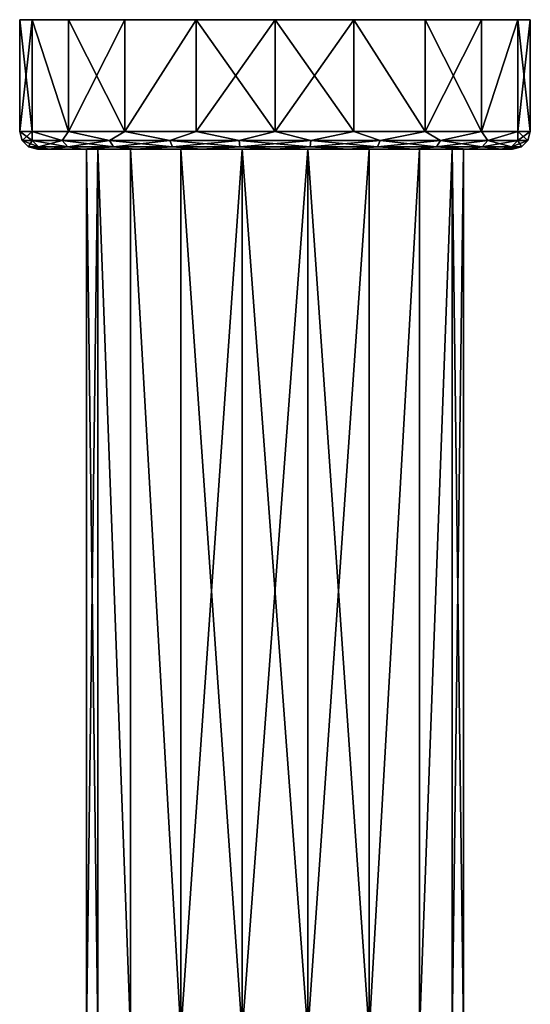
# Model space of a CAD drawing. Header units: millimetres. Extents: x -28 to 204, y 0 to 242.
# Tile 3 of 3: x -22 to 22, y 158 to 242. Entities that reach past the tile are written whole.
import ezdxf

# ---------------------------------------------------------------- set-up
doc = ezdxf.new("R2010")
doc.units = ezdxf.units.MM
doc.header["$LTSCALE"] = 79.748918
for name, color, linetype in [('11', 7, 'CONTINUOUS'), ('12', 7, 'CONTINUOUS'), ('13', 7, 'CONTINUOUS'), ('14', 7, 'CONTINUOUS'), ('15', 7, 'CONTINUOUS'), ('16', 7, 'CONTINUOUS'), ('19', 7, 'CONTINUOUS'), ('20', 7, 'CONTINUOUS')]:
    doc.layers.add(name, color=color, linetype=linetype)

msp = doc.modelspace()

# ---------------------------------------------------------------- linework, layer by layer
at = {"layer": '11', "linetype": 'CONTINUOUS'}
for points in [[(-16, 156), (-15.035, 156, 5.473), (-16, 231), (-16, 156)], [(-16, 231), (-15.035, 156, 5.473), (-15.035, 231, 5.473), (-16, 231)], [(-15.035, 156, 5.473), (-12.257, 156, 10.284), (-15.035, 231, 5.473), (-15.035, 156, 5.473)], [(-15.035, 231, 5.473), (-12.257, 156, 10.284), (-12.257, 231, 10.285), (-15.035, 231, 5.473)], [(-12.257, 156, 10.284), (-8, 156, 13.856), (-12.257, 231, 10.285), (-12.257, 156, 10.284)], [(-12.257, 231, 10.285), (-8, 156, 13.856), (-8, 231, 13.857), (-12.257, 231, 10.285)], [(-8, 156, 13.856), (-2.778, 156, 15.757), (-8, 231, 13.857), (-8, 156, 13.856)], [(-8, 231, 13.857), (-2.778, 156, 15.757), (-2.778, 231, 15.757), (-8, 231, 13.857)], [(-2.778, 156, 15.757), (2.778, 156, 15.757), (-2.778, 231, 15.757), (-2.778, 156, 15.757)], [(-2.778, 231, 15.757), (2.778, 156, 15.757), (2.778, 231, 15.757), (-2.778, 231, 15.757)], [(2.778, 156, 15.757), (8, 156, 13.856), (2.778, 231, 15.757), (2.778, 156, 15.757)], [(2.778, 231, 15.757), (8, 156, 13.856), (8, 231, 13.857), (2.778, 231, 15.757)], [(8, 156, 13.856), (12.257, 156, 10.284), (12.257, 231, 10.285), (8, 156, 13.856)], [(8, 231, 13.857), (8, 156, 13.856), (12.257, 231, 10.285), (8, 231, 13.857)], [(12.257, 156, 10.284), (15.035, 156, 5.473), (15.035, 231, 5.473), (12.257, 156, 10.284)], [(12.257, 231, 10.285), (12.257, 156, 10.284), (15.035, 231, 5.473), (12.257, 231, 10.285)], [(15.035, 156, 5.473), (16, 156), (15.035, 231, 5.473), (15.035, 156, 5.473)], [(15.035, 231, 5.473), (16, 156), (16, 231), (15.035, 231, 5.473)]]:
    msp.add_3dface(points, dxfattribs=at)
at = {"layer": '12', "linetype": 'CONTINUOUS'}
for points in [[(-15.035, 156, -5.473), (-16, 156), (-15.035, 231, -5.473), (-15.035, 156, -5.473)], [(-16, 156), (-16, 231), (-15.035, 231, -5.473), (-16, 156)], [(-12.257, 156, -10.284), (-15.035, 156, -5.473), (-15.035, 231, -5.473), (-12.257, 156, -10.284)], [(-12.257, 231, -10.285), (-12.257, 156, -10.284), (-15.035, 231, -5.473), (-12.257, 231, -10.285)], [(-8, 156, -13.856), (-12.257, 156, -10.284), (-12.257, 231, -10.285), (-8, 156, -13.856)], [(-8, 231, -13.857), (-8, 156, -13.856), (-12.257, 231, -10.285), (-8, 231, -13.857)], [(-2.778, 156, -15.757), (-8, 156, -13.856), (-2.778, 231, -15.757), (-2.778, 156, -15.757)], [(-2.778, 231, -15.757), (-8, 156, -13.856), (-8, 231, -13.857), (-2.778, 231, -15.757)], [(2.778, 156, -15.757), (-2.778, 156, -15.757), (2.778, 231, -15.757), (2.778, 156, -15.757)], [(2.778, 231, -15.757), (-2.778, 156, -15.757), (-2.778, 231, -15.757), (2.778, 231, -15.757)], [(8, 156, -13.856), (2.778, 156, -15.757), (8, 231, -13.857), (8, 156, -13.856)], [(8, 231, -13.857), (2.778, 156, -15.757), (2.778, 231, -15.757), (8, 231, -13.857)], [(12.257, 156, -10.284), (8, 156, -13.856), (12.257, 231, -10.285), (12.257, 156, -10.284)], [(12.257, 231, -10.285), (8, 156, -13.856), (8, 231, -13.857), (12.257, 231, -10.285)], [(15.035, 156, -5.473), (12.257, 156, -10.284), (15.035, 231, -5.473), (15.035, 156, -5.473)], [(15.035, 231, -5.473), (12.257, 156, -10.284), (12.257, 231, -10.285), (15.035, 231, -5.473)], [(16, 156), (15.035, 156, -5.473), (16, 231), (16, 156)], [(16, 231), (15.035, 156, -5.473), (15.035, 231, -5.473), (16, 231)]]:
    msp.add_3dface(points, dxfattribs=at)
at = {"layer": '13', "linetype": 'CONTINUOUS'}
for points in [[(-16, 231), (-15.035, 231, 5.473), (-20.15, 231), (-16, 231)], [(-19.172, 231, -6.2), (-16, 231), (-20.15, 231), (-19.172, 231, -6.2)], [(-20.15, 231), (-15.035, 231, 5.473), (-19.172, 231, 6.2), (-20.15, 231)], [(-15.035, 231, -5.473), (-16, 231), (-19.172, 231, -6.2), (-15.035, 231, -5.473)], [(-15.035, 231, 5.473), (-12.257, 231, 10.285), (-19.172, 231, 6.2), (-15.035, 231, 5.473)], [(-19.172, 231, 6.2), (-12.257, 231, 10.285), (-16.314, 231, 11.826), (-19.172, 231, 6.2)], [(-12.257, 231, -10.285), (-15.035, 231, -5.473), (-19.172, 231, -6.2), (-12.257, 231, -10.285)], [(-16.314, 231, -11.826), (-12.257, 231, -10.285), (-19.172, 231, -6.2), (-16.314, 231, -11.826)], [(-12.257, 231, 10.285), (-8, 231, 13.857), (-16.314, 231, 11.826), (-12.257, 231, 10.285)], [(-8, 231, 13.857), (-2.778, 231, 15.757), (-16.314, 231, 11.826), (-8, 231, 13.857)], [(-16.314, 231, 11.826), (-2.778, 231, 15.757), (-11.854, 231, 16.294), (-16.314, 231, 11.826)], [(-8, 231, -13.857), (-12.257, 231, -10.285), (-16.314, 231, -11.826), (-8, 231, -13.857)], [(-11.854, 231, -16.294), (-8, 231, -13.857), (-16.314, 231, -11.826), (-11.854, 231, -16.294)], [(-11.854, 231, 16.294), (-2.778, 231, 15.757), (11.854, 231, 16.294), (-11.854, 231, 16.294)], [(2.778, 231, -15.757), (-2.778, 231, -15.757), (-11.854, 231, -16.294), (2.778, 231, -15.757)], [(11.854, 231, -16.294), (2.778, 231, -15.757), (-11.854, 231, -16.294), (11.854, 231, -16.294)], [(-2.778, 231, -15.757), (-8, 231, -13.857), (-11.854, 231, -16.294), (-2.778, 231, -15.757)], [(-6.233, 231, -19.161), (11.854, 231, -16.294), (-11.854, 231, -16.294), (-6.233, 231, -19.161)], [(-6.233, 231, 19.161), (-11.854, 231, 16.294), (6.233, 231, 19.161), (-6.233, 231, 19.161)], [(6.233, 231, 19.161), (-11.854, 231, 16.294), (11.854, 231, 16.294), (6.233, 231, 19.161)], [(6.233, 231, -19.161), (11.854, 231, -16.294), (-6.233, 231, -19.161), (6.233, 231, -19.161)], [(0, 231, -20.15), (6.233, 231, -19.161), (-6.233, 231, -19.161), (0, 231, -20.15)], [(0, 231, 20.15), (-6.233, 231, 19.161), (6.233, 231, 19.161), (0, 231, 20.15)], [(-2.778, 231, 15.757), (2.778, 231, 15.757), (11.854, 231, 16.294), (-2.778, 231, 15.757)], [(2.778, 231, 15.757), (8, 231, 13.857), (11.854, 231, 16.294), (2.778, 231, 15.757)], [(8, 231, -13.857), (2.778, 231, -15.757), (16.314, 231, -11.826), (8, 231, -13.857)], [(16.314, 231, -11.826), (2.778, 231, -15.757), (11.854, 231, -16.294), (16.314, 231, -11.826)], [(8, 231, 13.857), (12.257, 231, 10.285), (16.314, 231, 11.826), (8, 231, 13.857)], [(11.854, 231, 16.294), (8, 231, 13.857), (16.314, 231, 11.826), (11.854, 231, 16.294)], [(12.257, 231, -10.285), (8, 231, -13.857), (16.314, 231, -11.826), (12.257, 231, -10.285)], [(12.257, 231, 10.285), (15.035, 231, 5.473), (19.172, 231, 6.2), (12.257, 231, 10.285)], [(16.314, 231, 11.826), (12.257, 231, 10.285), (19.172, 231, 6.2), (16.314, 231, 11.826)], [(15.035, 231, -5.473), (12.257, 231, -10.285), (19.172, 231, -6.2), (15.035, 231, -5.473)], [(19.172, 231, -6.2), (12.257, 231, -10.285), (16.314, 231, -11.826), (19.172, 231, -6.2)], [(15.035, 231, 5.473), (16, 231), (19.172, 231, 6.2), (15.035, 231, 5.473)], [(16, 231), (15.035, 231, -5.473), (20.15, 231), (16, 231)], [(20.15, 231), (15.035, 231, -5.473), (19.172, 231, -6.2), (20.15, 231)], [(16, 231), (20.15, 231), (19.172, 231, 6.2), (16, 231)]]:
    msp.add_3dface(points, dxfattribs=at)
at = {"layer": '14', "linetype": 'CONTINUOUS'}
for points in [[(-21.65, 242), (-20.59, 242, -6.691), (-21.65, 232.5), (-21.65, 242)], [(-21.65, 232.5), (-20.59, 242, -6.691), (-20.59, 232.5, -6.69), (-21.65, 232.5)], [(-20.59, 242, -6.691), (-17.515, 242, -12.726), (-17.515, 232.5, -12.726), (-20.59, 242, -6.691)], [(-20.59, 232.5, -6.69), (-20.59, 242, -6.691), (-17.515, 232.5, -12.726), (-20.59, 232.5, -6.69)], [(-17.515, 242, -12.726), (-12.726, 242, -17.515), (-17.515, 232.5, -12.726), (-17.515, 242, -12.726)], [(-17.515, 232.5, -12.726), (-12.726, 242, -17.515), (-12.726, 232.5, -17.515), (-17.515, 232.5, -12.726)], [(-12.726, 242, -17.515), (-6.691, 242, -20.59), (-12.726, 232.5, -17.515), (-12.726, 242, -17.515)], [(-12.726, 232.5, -17.515), (-6.691, 242, -20.59), (-6.69, 232.5, -20.59), (-12.726, 232.5, -17.515)], [(-6.691, 242, -20.59), (0, 242, -21.65), (-6.69, 232.5, -20.59), (-6.691, 242, -20.59)], [(-6.69, 232.5, -20.59), (0, 242, -21.65), (0, 232.5, -21.65), (-6.69, 232.5, -20.59)], [(0, 242, -21.65), (6.691, 242, -20.59), (0, 232.5, -21.65), (0, 242, -21.65)], [(0, 232.5, -21.65), (6.691, 242, -20.59), (6.69, 232.5, -20.59), (0, 232.5, -21.65)], [(6.69, 232.5, -20.59), (6.691, 242, -20.59), (12.726, 232.5, -17.515), (6.69, 232.5, -20.59)], [(6.691, 242, -20.59), (12.726, 242, -17.515), (12.726, 232.5, -17.515), (6.691, 242, -20.59)], [(12.726, 242, -17.515), (17.515, 242, -12.726), (12.726, 232.5, -17.515), (12.726, 242, -17.515)], [(12.726, 232.5, -17.515), (17.515, 242, -12.726), (17.515, 232.5, -12.726), (12.726, 232.5, -17.515)], [(17.515, 242, -12.726), (20.59, 242, -6.691), (17.515, 232.5, -12.726), (17.515, 242, -12.726)], [(17.515, 232.5, -12.726), (20.59, 242, -6.691), (20.59, 232.5, -6.69), (17.515, 232.5, -12.726)], [(21.65, 242), (21.65, 232.5), (20.59, 232.5, -6.69), (21.65, 242)], [(20.59, 242, -6.691), (21.65, 242), (20.59, 232.5, -6.69), (20.59, 242, -6.691)]]:
    msp.add_3dface(points, dxfattribs=at)
at = {"layer": '15', "linetype": 'CONTINUOUS'}
for points in [[(21.65, 242), (20.59, 242, -6.691), (-21.65, 242), (21.65, 242)], [(21.65, 242), (-21.65, 242), (-20.59, 242, 6.691), (21.65, 242)], [(20.59, 242, -6.691), (-20.59, 242, -6.691), (-21.65, 242), (20.59, 242, -6.691)], [(20.59, 242, 6.691), (21.65, 242), (-20.59, 242, 6.691), (20.59, 242, 6.691)], [(20.59, 242, -6.691), (17.515, 242, -12.726), (-20.59, 242, -6.691), (20.59, 242, -6.691)], [(17.515, 242, -12.726), (-17.515, 242, -12.726), (-20.59, 242, -6.691), (17.515, 242, -12.726)], [(-17.515, 242, 12.726), (20.59, 242, 6.691), (-20.59, 242, 6.691), (-17.515, 242, 12.726)], [(17.515, 242, -12.726), (12.726, 242, -17.515), (-17.515, 242, -12.726), (17.515, 242, -12.726)], [(12.726, 242, -17.515), (-12.726, 242, -17.515), (-17.515, 242, -12.726), (12.726, 242, -17.515)], [(17.515, 242, 12.726), (20.59, 242, 6.691), (-17.515, 242, 12.726), (17.515, 242, 12.726)], [(-12.726, 242, 17.515), (17.515, 242, 12.726), (-17.515, 242, 12.726), (-12.726, 242, 17.515)], [(12.726, 242, -17.515), (6.691, 242, -20.59), (-12.726, 242, -17.515), (12.726, 242, -17.515)], [(6.691, 242, -20.59), (-6.691, 242, -20.59), (-12.726, 242, -17.515), (6.691, 242, -20.59)], [(12.726, 242, 17.515), (17.515, 242, 12.726), (-12.726, 242, 17.515), (12.726, 242, 17.515)], [(-6.691, 242, 20.59), (12.726, 242, 17.515), (-12.726, 242, 17.515), (-6.691, 242, 20.59)], [(6.691, 242, -20.59), (0, 242, -21.65), (-6.691, 242, -20.59), (6.691, 242, -20.59)], [(6.691, 242, 20.59), (12.726, 242, 17.515), (-6.691, 242, 20.59), (6.691, 242, 20.59)], [(0, 242, 21.65), (6.691, 242, 20.59), (-6.691, 242, 20.59), (0, 242, 21.65)]]:
    msp.add_3dface(points, dxfattribs=at)
at = {"layer": '16', "linetype": 'CONTINUOUS'}
for points in [[(-21.65, 242), (-21.65, 232.5), (-20.59, 232.5, 6.69), (-21.65, 242)], [(-20.59, 242, 6.691), (-21.65, 242), (-20.59, 232.5, 6.69), (-20.59, 242, 6.691)], [(-17.515, 242, 12.726), (-20.59, 242, 6.691), (-17.515, 232.5, 12.726), (-17.515, 242, 12.726)], [(-17.515, 232.5, 12.726), (-20.59, 242, 6.691), (-20.59, 232.5, 6.69), (-17.515, 232.5, 12.726)], [(-12.726, 242, 17.515), (-17.515, 242, 12.726), (-12.726, 232.5, 17.515), (-12.726, 242, 17.515)], [(-12.726, 232.5, 17.515), (-17.515, 242, 12.726), (-17.515, 232.5, 12.726), (-12.726, 232.5, 17.515)], [(-6.691, 242, 20.59), (-12.726, 242, 17.515), (-12.726, 232.5, 17.515), (-6.691, 242, 20.59)], [(-6.69, 232.5, 20.59), (-6.691, 242, 20.59), (-12.726, 232.5, 17.515), (-6.69, 232.5, 20.59)], [(0, 242, 21.65), (-6.691, 242, 20.59), (0, 232.5, 21.65), (0, 242, 21.65)], [(0, 232.5, 21.65), (-6.691, 242, 20.59), (-6.69, 232.5, 20.59), (0, 232.5, 21.65)], [(6.691, 242, 20.59), (0, 242, 21.65), (6.69, 232.5, 20.59), (6.691, 242, 20.59)], [(6.69, 232.5, 20.59), (0, 242, 21.65), (0, 232.5, 21.65), (6.69, 232.5, 20.59)], [(12.726, 232.5, 17.515), (6.691, 242, 20.59), (6.69, 232.5, 20.59), (12.726, 232.5, 17.515)], [(12.726, 242, 17.515), (6.691, 242, 20.59), (12.726, 232.5, 17.515), (12.726, 242, 17.515)], [(17.515, 242, 12.726), (12.726, 242, 17.515), (17.515, 232.5, 12.726), (17.515, 242, 12.726)], [(17.515, 232.5, 12.726), (12.726, 242, 17.515), (12.726, 232.5, 17.515), (17.515, 232.5, 12.726)], [(20.59, 242, 6.691), (17.515, 242, 12.726), (17.515, 232.5, 12.726), (20.59, 242, 6.691)], [(20.59, 232.5, 6.69), (20.59, 242, 6.691), (17.515, 232.5, 12.726), (20.59, 232.5, 6.69)], [(21.65, 232.5), (21.65, 242), (20.59, 242, 6.691), (21.65, 232.5)], [(21.65, 232.5), (20.59, 242, 6.691), (20.59, 232.5, 6.69), (21.65, 232.5)]]:
    msp.add_3dface(points, dxfattribs=at)
at = {"layer": '19', "linetype": 'CONTINUOUS'}
for points in [[(-20.59, 232.5, 6.69), (-21.65, 232.5), (-20.581, 231.751, 6.043), (-20.59, 232.5, 6.69)], [(-20.581, 231.751, 6.043), (-21.65, 232.5), (-21.449, 231.751, 0), (-20.581, 231.751, 6.043)], [(-17.515, 232.5, 12.726), (-20.59, 232.5, 6.69), (-18.044, 231.751, 11.596), (-17.515, 232.5, 12.726)], [(-18.044, 231.751, 11.596), (-20.59, 232.5, 6.69), (-20.581, 231.751, 6.043), (-18.044, 231.751, 11.596)], [(-14.046, 231.751, 16.21), (-17.515, 232.5, 12.726), (-18.044, 231.751, 11.596), (-14.046, 231.751, 16.21)], [(-12.726, 232.5, 17.515), (-17.515, 232.5, 12.726), (-14.046, 231.751, 16.21), (-12.726, 232.5, 17.515)], [(-8.91, 231.751, 19.511), (-12.726, 232.5, 17.515), (-14.046, 231.751, 16.21), (-8.91, 231.751, 19.511)], [(-6.69, 232.5, 20.59), (-12.726, 232.5, 17.515), (-8.91, 231.751, 19.511), (-6.69, 232.5, 20.59)], [(-3.053, 231.751, 21.231), (-6.69, 232.5, 20.59), (-8.91, 231.751, 19.511), (-3.053, 231.751, 21.231)], [(0, 232.5, 21.65), (-6.69, 232.5, 20.59), (-3.053, 231.751, 21.231), (0, 232.5, 21.65)], [(3.053, 231.751, 21.231), (0, 232.5, 21.65), (-3.053, 231.751, 21.231), (3.053, 231.751, 21.231)], [(6.69, 232.5, 20.59), (0, 232.5, 21.65), (3.053, 231.751, 21.231), (6.69, 232.5, 20.59)], [(8.91, 231.751, 19.511), (6.69, 232.5, 20.59), (3.053, 231.751, 21.231), (8.91, 231.751, 19.511)], [(12.726, 232.5, 17.515), (6.69, 232.5, 20.59), (8.91, 231.751, 19.511), (12.726, 232.5, 17.515)], [(14.046, 231.751, 16.21), (12.726, 232.5, 17.515), (8.91, 231.751, 19.511), (14.046, 231.751, 16.21)], [(17.515, 232.5, 12.726), (12.726, 232.5, 17.515), (14.046, 231.751, 16.21), (17.515, 232.5, 12.726)], [(18.044, 231.751, 11.596), (17.515, 232.5, 12.726), (14.046, 231.751, 16.21), (18.044, 231.751, 11.596)], [(20.59, 232.5, 6.69), (17.515, 232.5, 12.726), (18.044, 231.751, 11.596), (20.59, 232.5, 6.69)], [(20.581, 231.751, 6.043), (20.59, 232.5, 6.69), (18.044, 231.751, 11.596), (20.581, 231.751, 6.043)], [(21.449, 231.751, 0), (20.59, 232.5, 6.69), (20.581, 231.751, 6.043), (21.449, 231.751, 0)], [(21.65, 232.5), (20.59, 232.5, 6.69), (21.449, 231.751, 0), (21.65, 232.5)], [(-20.581, 231.751, 6.043), (-21.449, 231.751, 0), (-20.053, 231.201, 5.888), (-20.581, 231.751, 6.043)], [(-20.053, 231.201, 5.888), (-21.449, 231.751, 0), (-20.9, 231.201, 0), (-20.053, 231.201, 5.888)], [(-18.044, 231.751, 11.596), (-20.581, 231.751, 6.043), (-17.582, 231.201, 11.299), (-18.044, 231.751, 11.596)], [(-17.582, 231.201, 11.299), (-20.581, 231.751, 6.043), (-20.053, 231.201, 5.888), (-17.582, 231.201, 11.299)], [(-14.046, 231.751, 16.21), (-18.044, 231.751, 11.596), (-13.687, 231.201, 15.795), (-14.046, 231.751, 16.21)], [(-13.687, 231.201, 15.795), (-18.044, 231.751, 11.596), (-17.582, 231.201, 11.299), (-13.687, 231.201, 15.795)], [(-8.91, 231.751, 19.511), (-14.046, 231.751, 16.21), (-8.682, 231.201, 19.011), (-8.91, 231.751, 19.511)], [(-8.682, 231.201, 19.011), (-14.046, 231.751, 16.21), (-13.687, 231.201, 15.795), (-8.682, 231.201, 19.011)], [(-3.053, 231.751, 21.231), (-8.91, 231.751, 19.511), (-2.974, 231.201, 20.687), (-3.053, 231.751, 21.231)], [(-2.974, 231.201, 20.687), (-8.91, 231.751, 19.511), (-8.682, 231.201, 19.011), (-2.974, 231.201, 20.687)], [(3.053, 231.751, 21.231), (-3.053, 231.751, 21.231), (2.974, 231.201, 20.687), (3.053, 231.751, 21.231)], [(2.974, 231.201, 20.687), (-3.053, 231.751, 21.231), (-2.974, 231.201, 20.687), (2.974, 231.201, 20.687)], [(8.682, 231.201, 19.011), (3.053, 231.751, 21.231), (2.974, 231.201, 20.687), (8.682, 231.201, 19.011)], [(8.91, 231.751, 19.511), (3.053, 231.751, 21.231), (8.682, 231.201, 19.011), (8.91, 231.751, 19.511)], [(13.687, 231.201, 15.795), (8.91, 231.751, 19.511), (8.682, 231.201, 19.011), (13.687, 231.201, 15.795)], [(14.046, 231.751, 16.21), (8.91, 231.751, 19.511), (13.687, 231.201, 15.795), (14.046, 231.751, 16.21)], [(17.582, 231.201, 11.299), (14.046, 231.751, 16.21), (13.687, 231.201, 15.795), (17.582, 231.201, 11.299)], [(18.044, 231.751, 11.596), (14.046, 231.751, 16.21), (17.582, 231.201, 11.299), (18.044, 231.751, 11.596)], [(20.053, 231.201, 5.888), (18.044, 231.751, 11.596), (17.582, 231.201, 11.299), (20.053, 231.201, 5.888)], [(20.581, 231.751, 6.043), (18.044, 231.751, 11.596), (20.053, 231.201, 5.888), (20.581, 231.751, 6.043)], [(20.9, 231.201, 0), (20.581, 231.751, 6.043), (20.053, 231.201, 5.888), (20.9, 231.201, 0)], [(21.449, 231.751, 0), (20.581, 231.751, 6.043), (20.9, 231.201, 0), (21.449, 231.751, 0)], [(-20.15, 231), (-19.172, 231, 6.2), (-20.9, 231.201, 0), (-20.15, 231)], [(-19.172, 231, 6.2), (-20.053, 231.201, 5.888), (-20.9, 231.201, 0), (-19.172, 231, 6.2)], [(-19.172, 231, 6.2), (-17.582, 231.201, 11.299), (-20.053, 231.201, 5.888), (-19.172, 231, 6.2)], [(-19.172, 231, 6.2), (-16.314, 231, 11.826), (-17.582, 231.201, 11.299), (-19.172, 231, 6.2)], [(-16.314, 231, 11.826), (-13.687, 231.201, 15.795), (-17.582, 231.201, 11.299), (-16.314, 231, 11.826)], [(-16.314, 231, 11.826), (-11.854, 231, 16.294), (-13.687, 231.201, 15.795), (-16.314, 231, 11.826)], [(-11.854, 231, 16.294), (-8.682, 231.201, 19.011), (-13.687, 231.201, 15.795), (-11.854, 231, 16.294)], [(-11.854, 231, 16.294), (-6.233, 231, 19.161), (-8.682, 231.201, 19.011), (-11.854, 231, 16.294)], [(-6.233, 231, 19.161), (-2.974, 231.201, 20.687), (-8.682, 231.201, 19.011), (-6.233, 231, 19.161)], [(-6.233, 231, 19.161), (0, 231, 20.15), (-2.974, 231.201, 20.687), (-6.233, 231, 19.161)], [(0, 231, 20.15), (2.974, 231.201, 20.687), (-2.974, 231.201, 20.687), (0, 231, 20.15)], [(0, 231, 20.15), (6.233, 231, 19.161), (2.974, 231.201, 20.687), (0, 231, 20.15)], [(6.233, 231, 19.161), (8.682, 231.201, 19.011), (2.974, 231.201, 20.687), (6.233, 231, 19.161)], [(6.233, 231, 19.161), (11.854, 231, 16.294), (8.682, 231.201, 19.011), (6.233, 231, 19.161)], [(11.854, 231, 16.294), (13.687, 231.201, 15.795), (8.682, 231.201, 19.011), (11.854, 231, 16.294)], [(11.854, 231, 16.294), (16.314, 231, 11.826), (13.687, 231.201, 15.795), (11.854, 231, 16.294)], [(16.314, 231, 11.826), (17.582, 231.201, 11.299), (13.687, 231.201, 15.795), (16.314, 231, 11.826)], [(16.314, 231, 11.826), (19.172, 231, 6.2), (17.582, 231.201, 11.299), (16.314, 231, 11.826)], [(19.172, 231, 6.2), (20.053, 231.201, 5.888), (17.582, 231.201, 11.299), (19.172, 231, 6.2)], [(19.172, 231, 6.2), (20.15, 231), (20.053, 231.201, 5.888), (19.172, 231, 6.2)], [(20.15, 231), (20.9, 231.201, 0), (20.053, 231.201, 5.888), (20.15, 231)]]:
    msp.add_3dface(points, dxfattribs=at)
at = {"layer": '20', "linetype": 'CONTINUOUS'}
for points in [[(-21.65, 232.5), (-20.59, 232.5, -6.69), (-21.449, 231.751, 0), (-21.65, 232.5)], [(-21.449, 231.751, 0), (-20.59, 232.5, -6.69), (-20.581, 231.751, -6.043), (-21.449, 231.751, 0)], [(-20.59, 232.5, -6.69), (-17.515, 232.5, -12.726), (-18.044, 231.751, -11.596), (-20.59, 232.5, -6.69)], [(-20.581, 231.751, -6.043), (-20.59, 232.5, -6.69), (-18.044, 231.751, -11.596), (-20.581, 231.751, -6.043)], [(-18.044, 231.751, -11.596), (-17.515, 232.5, -12.726), (-14.046, 231.751, -16.21), (-18.044, 231.751, -11.596)], [(-17.515, 232.5, -12.726), (-12.726, 232.5, -17.515), (-14.046, 231.751, -16.21), (-17.515, 232.5, -12.726)], [(-14.046, 231.751, -16.21), (-12.726, 232.5, -17.515), (-8.91, 231.751, -19.511), (-14.046, 231.751, -16.21)], [(-12.726, 232.5, -17.515), (-6.69, 232.5, -20.59), (-8.91, 231.751, -19.511), (-12.726, 232.5, -17.515)], [(-8.91, 231.751, -19.511), (-6.69, 232.5, -20.59), (-3.053, 231.751, -21.231), (-8.91, 231.751, -19.511)], [(-6.69, 232.5, -20.59), (0, 232.5, -21.65), (-3.053, 231.751, -21.231), (-6.69, 232.5, -20.59)], [(-3.053, 231.751, -21.231), (0, 232.5, -21.65), (3.053, 231.751, -21.231), (-3.053, 231.751, -21.231)], [(0, 232.5, -21.65), (6.69, 232.5, -20.59), (3.053, 231.751, -21.231), (0, 232.5, -21.65)], [(3.053, 231.751, -21.231), (6.69, 232.5, -20.59), (8.91, 231.751, -19.511), (3.053, 231.751, -21.231)], [(6.69, 232.5, -20.59), (12.726, 232.5, -17.515), (8.91, 231.751, -19.511), (6.69, 232.5, -20.59)], [(8.91, 231.751, -19.511), (12.726, 232.5, -17.515), (14.046, 231.751, -16.21), (8.91, 231.751, -19.511)], [(12.726, 232.5, -17.515), (17.515, 232.5, -12.726), (14.046, 231.751, -16.21), (12.726, 232.5, -17.515)], [(14.046, 231.751, -16.21), (17.515, 232.5, -12.726), (18.044, 231.751, -11.596), (14.046, 231.751, -16.21)], [(17.515, 232.5, -12.726), (20.59, 232.5, -6.69), (18.044, 231.751, -11.596), (17.515, 232.5, -12.726)], [(18.044, 231.751, -11.596), (20.59, 232.5, -6.69), (20.581, 231.751, -6.043), (18.044, 231.751, -11.596)], [(20.59, 232.5, -6.69), (21.65, 232.5), (20.581, 231.751, -6.043), (20.59, 232.5, -6.69)], [(21.65, 232.5), (21.449, 231.751, 0), (20.581, 231.751, -6.043), (21.65, 232.5)], [(-20.9, 231.201, 0), (-21.449, 231.751, 0), (-20.581, 231.751, -6.043), (-20.9, 231.201, 0)], [(-20.9, 231.201, 0), (-20.581, 231.751, -6.043), (-20.053, 231.201, -5.888), (-20.9, 231.201, 0)], [(-20.581, 231.751, -6.043), (-18.044, 231.751, -11.596), (-20.053, 231.201, -5.888), (-20.581, 231.751, -6.043)], [(-20.053, 231.201, -5.888), (-18.044, 231.751, -11.596), (-17.582, 231.201, -11.299), (-20.053, 231.201, -5.888)], [(-18.044, 231.751, -11.596), (-14.046, 231.751, -16.21), (-17.582, 231.201, -11.299), (-18.044, 231.751, -11.596)], [(-17.582, 231.201, -11.299), (-14.046, 231.751, -16.21), (-13.687, 231.201, -15.795), (-17.582, 231.201, -11.299)], [(-14.046, 231.751, -16.21), (-8.91, 231.751, -19.511), (-13.687, 231.201, -15.795), (-14.046, 231.751, -16.21)], [(-13.687, 231.201, -15.795), (-8.91, 231.751, -19.511), (-8.682, 231.201, -19.011), (-13.687, 231.201, -15.795)], [(-8.91, 231.751, -19.511), (-3.053, 231.751, -21.231), (-8.682, 231.201, -19.011), (-8.91, 231.751, -19.511)], [(-8.682, 231.201, -19.011), (-3.053, 231.751, -21.231), (-2.974, 231.201, -20.687), (-8.682, 231.201, -19.011)], [(-3.053, 231.751, -21.231), (3.053, 231.751, -21.231), (-2.974, 231.201, -20.687), (-3.053, 231.751, -21.231)], [(-2.974, 231.201, -20.687), (3.053, 231.751, -21.231), (2.974, 231.201, -20.687), (-2.974, 231.201, -20.687)], [(3.053, 231.751, -21.231), (8.91, 231.751, -19.511), (2.974, 231.201, -20.687), (3.053, 231.751, -21.231)], [(2.974, 231.201, -20.687), (8.91, 231.751, -19.511), (8.682, 231.201, -19.011), (2.974, 231.201, -20.687)], [(8.91, 231.751, -19.511), (14.046, 231.751, -16.21), (8.682, 231.201, -19.011), (8.91, 231.751, -19.511)], [(8.682, 231.201, -19.011), (14.046, 231.751, -16.21), (13.687, 231.201, -15.795), (8.682, 231.201, -19.011)], [(14.046, 231.751, -16.21), (18.044, 231.751, -11.596), (13.687, 231.201, -15.795), (14.046, 231.751, -16.21)], [(13.687, 231.201, -15.795), (18.044, 231.751, -11.596), (17.582, 231.201, -11.299), (13.687, 231.201, -15.795)], [(18.044, 231.751, -11.596), (20.581, 231.751, -6.043), (17.582, 231.201, -11.299), (18.044, 231.751, -11.596)], [(17.582, 231.201, -11.299), (20.581, 231.751, -6.043), (20.053, 231.201, -5.888), (17.582, 231.201, -11.299)], [(21.449, 231.751, 0), (20.9, 231.201, 0), (20.053, 231.201, -5.888), (21.449, 231.751, 0)], [(20.581, 231.751, -6.043), (21.449, 231.751, 0), (20.053, 231.201, -5.888), (20.581, 231.751, -6.043)], [(-20.15, 231), (-20.9, 231.201, 0), (-20.053, 231.201, -5.888), (-20.15, 231)], [(-19.172, 231, -6.2), (-20.15, 231), (-20.053, 231.201, -5.888), (-19.172, 231, -6.2)], [(-19.172, 231, -6.2), (-20.053, 231.201, -5.888), (-17.582, 231.201, -11.299), (-19.172, 231, -6.2)], [(-16.314, 231, -11.826), (-19.172, 231, -6.2), (-17.582, 231.201, -11.299), (-16.314, 231, -11.826)], [(-16.314, 231, -11.826), (-17.582, 231.201, -11.299), (-13.687, 231.201, -15.795), (-16.314, 231, -11.826)], [(-11.854, 231, -16.294), (-16.314, 231, -11.826), (-13.687, 231.201, -15.795), (-11.854, 231, -16.294)], [(-11.854, 231, -16.294), (-13.687, 231.201, -15.795), (-8.682, 231.201, -19.011), (-11.854, 231, -16.294)], [(-6.233, 231, -19.161), (-11.854, 231, -16.294), (-8.682, 231.201, -19.011), (-6.233, 231, -19.161)], [(-6.233, 231, -19.161), (-8.682, 231.201, -19.011), (-2.974, 231.201, -20.687), (-6.233, 231, -19.161)], [(0, 231, -20.15), (-6.233, 231, -19.161), (-2.974, 231.201, -20.687), (0, 231, -20.15)], [(0, 231, -20.15), (-2.974, 231.201, -20.687), (2.974, 231.201, -20.687), (0, 231, -20.15)], [(6.233, 231, -19.161), (0, 231, -20.15), (2.974, 231.201, -20.687), (6.233, 231, -19.161)], [(6.233, 231, -19.161), (2.974, 231.201, -20.687), (8.682, 231.201, -19.011), (6.233, 231, -19.161)], [(11.854, 231, -16.294), (6.233, 231, -19.161), (8.682, 231.201, -19.011), (11.854, 231, -16.294)], [(11.854, 231, -16.294), (8.682, 231.201, -19.011), (13.687, 231.201, -15.795), (11.854, 231, -16.294)], [(16.314, 231, -11.826), (11.854, 231, -16.294), (13.687, 231.201, -15.795), (16.314, 231, -11.826)], [(16.314, 231, -11.826), (13.687, 231.201, -15.795), (17.582, 231.201, -11.299), (16.314, 231, -11.826)], [(19.172, 231, -6.2), (16.314, 231, -11.826), (17.582, 231.201, -11.299), (19.172, 231, -6.2)], [(19.172, 231, -6.2), (17.582, 231.201, -11.299), (20.053, 231.201, -5.888), (19.172, 231, -6.2)], [(20.15, 231), (19.172, 231, -6.2), (20.9, 231.201, 0), (20.15, 231)], [(20.9, 231.201, 0), (19.172, 231, -6.2), (20.053, 231.201, -5.888), (20.9, 231.201, 0)]]:
    msp.add_3dface(points, dxfattribs=at)

doc.saveas('drawing.dxf')
